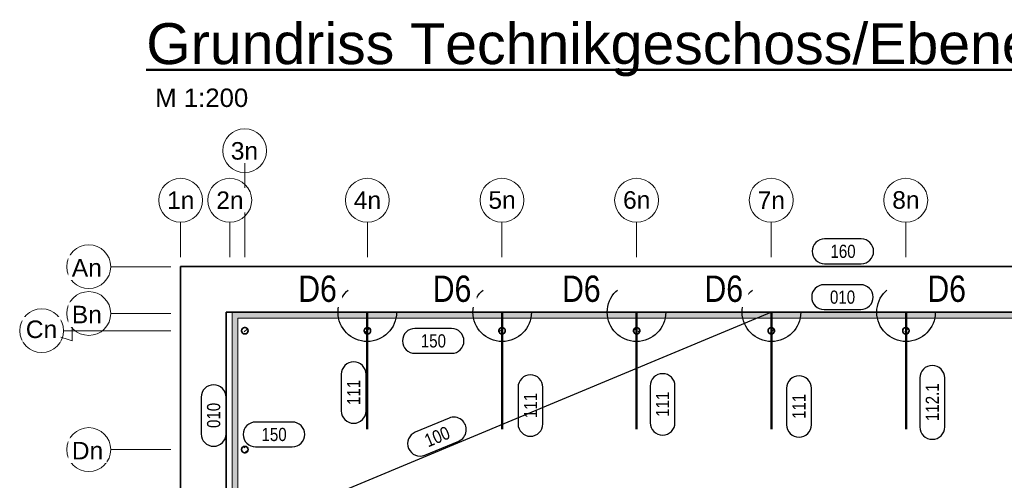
# Model space of a CAD drawing. Header units: millimetres. Extents: x 0 to 6.08, y 0 to 5.27.
# Tile 32 of 54: x 0.28 to 1.12, y 4.88 to 5.27. Entities that reach past the tile are written whole.
import ezdxf

# ---------------------------------------------------------------- set-up
doc = ezdxf.new("R2010")
doc.units = ezdxf.units.MM
doc.linetypes.add('DASHDOT', pattern=[1, 0.5, -0.25, 0, -0.25])
doc.linetypes.add('HIDDEN', pattern=[0.375, 0.25, -0.125])
doc.styles.add('Arial', font='arial.ttf')
doc.styles.add('Arial Narrow', font='ARIALN.TTF')
pattern_1 = [(45, (0, 0), (-0.004949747, 0.004949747), [0.0035, -0.0035]), (45, (-0.002475, 0.002475), (-0.004949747, 0.004949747), [])]

msp = doc.modelspace()

# ---------------------------------------------------------------- hatches: boundary and pattern name
at = {"lineweight": 18, "true_color": 0x808080}
msp.add_hatch(color=8, dxfattribs=at).paths.add_polyline_path([(1.492995, 4.739394), (1.497995, 4.739394), (1.497995, 5.021005), (0.459907, 5.021005), (0.459907, 4.828886), (0.464907, 4.828886), (0.464907, 5.016005), (1.492995, 5.016005)])
at = {"lineweight": 18}
h = msp.add_hatch(dxfattribs=at)
h.set_pattern_fill('bB', color=5, scale=0.01, angle=45, style=0, pattern_type=2)
h.set_pattern_definition(pattern_1)
h.paths.add_polyline_path([(0.468001, 5.005155), (0.468002, 5.005107), (0.468004, 5.005059), (0.468007, 5.005012), (0.468011, 5.004964), (0.468015, 5.004917), (0.468021, 5.004869), (0.468027, 5.004822), (0.468034, 5.004775), (0.468042, 5.004728), (0.46805, 5.004681), (0.46806, 5.004634), (0.46807, 5.004587), (0.468081, 5.004541), (0.468093, 5.004495), (0.468106, 5.004449), (0.468119, 5.004403), (0.468133, 5.004357), (0.468148, 5.004312), (0.468164, 5.004267), (0.468181, 5.004222), (0.468198, 5.004178), (0.468217, 5.004134), (0.468235, 5.00409), (0.468255, 5.004046), (0.468276, 5.004003), (0.468297, 5.00396), (0.468319, 5.003918), (0.468341, 5.003876), (0.468365, 5.003834), (0.468389, 5.003793), (0.468414, 5.003752), (0.468439, 5.003712), (0.468465, 5.003672), (0.468492, 5.003633), (0.46852, 5.003594), (0.468548, 5.003555), (0.468577, 5.003517), (0.468607, 5.00348), (0.468637, 5.003443), (0.468668, 5.003407), (0.468699, 5.003371), (0.468731, 5.003335), (0.468764, 5.003301), (0.468797, 5.003266), (0.468831, 5.003233), (0.468866, 5.0032), (0.468901, 5.003167), (0.468936, 5.003136), (0.468972, 5.003104), (0.469009, 5.003074), (0.469046, 5.003044), (0.469084, 5.003015), (0.469122, 5.002986), (0.469161, 5.002958), (0.4692, 5.002931), (0.46924, 5.002904), (0.46928, 5.002879), (0.469321, 5.002853), (0.469362, 5.002829), (0.469403, 5.002805), (0.469445, 5.002782), (0.469487, 5.00276), (0.46953, 5.002738), (0.469572, 5.002718), (0.469616, 5.002697), (0.469659, 5.002678), (0.469703, 5.00266), (0.469748, 5.002642), (0.469792, 5.002625), (0.469837, 5.002609), (0.469882, 5.002593), (0.469928, 5.002578), (0.469973, 5.002565), (0.470019, 5.002551), (0.470065, 5.002539), (0.470112, 5.002528), (0.470158, 5.002517), (0.470205, 5.002507), (0.470252, 5.002498), (0.470299, 5.00249), (0.470346, 5.002482), (0.470393, 5.002476), (0.470441, 5.00247), (0.470488, 5.002465), (0.470536, 5.002461), (0.470583, 5.002458), (0.470631, 5.002455), (0.470679, 5.002453), (0.470726, 5.002453), (0.470774, 5.002453), (0.470822, 5.002453), (0.47087, 5.002455), (0.470917, 5.002458), (0.470965, 5.002461), (0.471012, 5.002465), (0.47106, 5.00247), (0.471107, 5.002476), (0.471155, 5.002482), (0.471202, 5.00249), (0.471249, 5.002498), (0.471296, 5.002507), (0.471342, 5.002517), (0.471389, 5.002528), (0.471435, 5.002539), (0.471481, 5.002551), (0.471527, 5.002565), (0.471573, 5.002578), (0.471618, 5.002593), (0.471663, 5.002609), (0.471708, 5.002625), (0.471753, 5.002642), (0.471797, 5.00266), (0.471841, 5.002678), (0.471885, 5.002697), (0.471928, 5.002718), (0.471971, 5.002738), (0.472014, 5.00276), (0.472056, 5.002782), (0.472098, 5.002805), (0.472139, 5.002829), (0.47218, 5.002853), (0.472221, 5.002879), (0.472261, 5.002904), (0.4723, 5.002931), (0.47234, 5.002958), (0.472378, 5.002986), (0.472416, 5.003015), (0.472454, 5.003044), (0.472491, 5.003074), (0.472528, 5.003104), (0.472564, 5.003136), (0.4726, 5.003167), (0.472635, 5.0032), (0.472669, 5.003233), (0.472703, 5.003266), (0.472737, 5.003301), (0.472769, 5.003335), (0.472801, 5.003371), (0.472833, 5.003407), (0.472864, 5.003443), (0.472894, 5.00348), (0.472923, 5.003517), (0.472952, 5.003555), (0.472981, 5.003594), (0.473008, 5.003633), (0.473035, 5.003672), (0.473061, 5.003712), (0.473087, 5.003752), (0.473112, 5.003793), (0.473136, 5.003834), (0.473159, 5.003876), (0.473182, 5.003918), (0.473204, 5.00396), (0.473225, 5.004003), (0.473245, 5.004046), (0.473265, 5.00409), (0.473284, 5.004134), (0.473302, 5.004178), (0.47332, 5.004222), (0.473336, 5.004267), (0.473352, 5.004312), (0.473367, 5.004357), (0.473381, 5.004403), (0.473395, 5.004449), (0.473408, 5.004495), (0.473419, 5.004541), (0.473431, 5.004587), (0.473441, 5.004634), (0.47345, 5.004681), (0.473459, 5.004728), (0.473467, 5.004775), (0.473474, 5.004822), (0.47348, 5.004869), (0.473485, 5.004917), (0.47349, 5.004964), (0.473494, 5.005012), (0.473497, 5.005059), (0.473499, 5.005107), (0.4735, 5.005155), (0.4735, 5.005203), (0.4735, 5.00523), (0.4735, 5.005258), (0.473499, 5.005286), (0.473498, 5.005314), (0.473497, 5.005342), (0.473495, 5.00537), (0.473493, 5.005397), (0.473491, 5.005425), (0.473489, 5.005453), (0.473486, 5.005481), (0.473444, 5.005756), (0.473374, 5.006026), (0.473277, 5.006287), (0.473155, 5.006537), (0.473007, 5.006774), (0.472837, 5.006994), (0.472645, 5.007196), (0.472434, 5.007377), (0.472205, 5.007536), (0.471961, 5.007672), (0.471705, 5.007781), (0.47144, 5.007865), (0.471167, 5.007921), (0.47089, 5.007949), (0.470611, 5.007949), (0.470334, 5.007921), (0.470061, 5.007865), (0.469795, 5.007781), (0.469539, 5.007672), (0.469296, 5.007536), (0.469067, 5.007377), (0.468856, 5.007196), (0.468664, 5.006994), (0.468493, 5.006774), (0.468346, 5.006537), (0.468223, 5.006287), (0.468126, 5.006026), (0.468057, 5.005756), (0.468014, 5.005481), (0.468, 5.005203)])
h = msp.add_hatch(dxfattribs=at)
h.set_pattern_fill('bB', color=5, scale=0.01, angle=45, style=0, pattern_type=2)
h.set_pattern_definition(pattern_1)
h.paths.add_polyline_path([(0.575084, 5.002484), (0.575361, 5.002456), (0.575361, 5.007949), (0.575084, 5.007921), (0.574811, 5.007865), (0.574545, 5.007781), (0.574289, 5.007672), (0.574046, 5.007536), (0.573817, 5.007377), (0.573606, 5.007196), (0.573414, 5.006994), (0.573243, 5.006774), (0.573096, 5.006537), (0.572973, 5.006287), (0.572876, 5.006026), (0.572807, 5.005756), (0.572764, 5.005481), (0.57275, 5.005203), (0.57275, 5.005175), (0.572751, 5.005147), (0.572752, 5.005119), (0.572753, 5.005091), (0.572754, 5.005063), (0.572755, 5.005035), (0.572757, 5.005008), (0.572759, 5.00498), (0.572762, 5.004952), (0.572764, 5.004924), (0.572807, 5.004649), (0.572876, 5.004379), (0.572973, 5.004118), (0.573096, 5.003868), (0.573243, 5.003632), (0.573414, 5.003411), (0.573606, 5.003209), (0.573817, 5.003028), (0.574046, 5.002869), (0.574289, 5.002734), (0.574545, 5.002624), (0.574811, 5.00254)])
h = msp.add_hatch(dxfattribs=at)
h.set_pattern_fill('bB', color=5, scale=0.01, angle=45, style=0, pattern_type=2)
h.set_pattern_definition(pattern_1)
h.paths.add_polyline_path([(0.578236, 5.004924), (0.57825, 5.005203), (0.57825, 5.00523), (0.57825, 5.005258), (0.578249, 5.005286), (0.578248, 5.005314), (0.578247, 5.005342), (0.578245, 5.00537), (0.578243, 5.005397), (0.578241, 5.005425), (0.578239, 5.005453), (0.578236, 5.005481), (0.578194, 5.005756), (0.578124, 5.006026), (0.578027, 5.006287), (0.577905, 5.006537), (0.577757, 5.006774), (0.577587, 5.006994), (0.577395, 5.007196), (0.577184, 5.007377), (0.576955, 5.007536), (0.576711, 5.007672), (0.576455, 5.007781), (0.57619, 5.007865), (0.575917, 5.007921), (0.57564, 5.007949), (0.575361, 5.007949), (0.575361, 5.002456), (0.57564, 5.002456), (0.575917, 5.002484), (0.57619, 5.00254), (0.576455, 5.002624), (0.576711, 5.002734), (0.576955, 5.002869), (0.577184, 5.003028), (0.577395, 5.003209), (0.577587, 5.003411), (0.577757, 5.003632), (0.577905, 5.003868), (0.578027, 5.004118), (0.578124, 5.004379), (0.578194, 5.004649)])
h = msp.add_hatch(dxfattribs=at)
h.set_pattern_fill('bB', color=5, scale=0.01, angle=45, style=0, pattern_type=2)
h.set_pattern_definition(pattern_1)
h.paths.add_polyline_path([(0.690361, 5.002456), (0.69064, 5.002456), (0.69064, 5.007949), (0.690361, 5.007949), (0.690084, 5.007921), (0.689811, 5.007865), (0.689545, 5.007781), (0.689289, 5.007672), (0.689046, 5.007536), (0.688817, 5.007377), (0.688606, 5.007196), (0.688414, 5.006994), (0.688243, 5.006774), (0.688096, 5.006537), (0.687973, 5.006287), (0.687876, 5.006026), (0.687807, 5.005756), (0.687764, 5.005481), (0.68775, 5.005203), (0.68775, 5.005175), (0.687751, 5.005147), (0.687752, 5.005119), (0.687753, 5.005091), (0.687754, 5.005063), (0.687755, 5.005035), (0.687757, 5.005008), (0.687759, 5.00498), (0.687762, 5.004952), (0.687764, 5.004924), (0.687807, 5.004649), (0.687876, 5.004379), (0.687973, 5.004118), (0.688096, 5.003868), (0.688243, 5.003632), (0.688414, 5.003411), (0.688606, 5.003209), (0.688817, 5.003028), (0.689046, 5.002869), (0.689289, 5.002734), (0.689545, 5.002624), (0.689811, 5.00254), (0.690084, 5.002484)])
h = msp.add_hatch(dxfattribs=at)
h.set_pattern_fill('bB', color=5, scale=0.01, angle=45, style=0, pattern_type=2)
h.set_pattern_definition(pattern_1)
h.paths.add_polyline_path([(0.693236, 5.004924), (0.69325, 5.005203), (0.69325, 5.00523), (0.69325, 5.005258), (0.693249, 5.005286), (0.693248, 5.005314), (0.693247, 5.005342), (0.693245, 5.00537), (0.693243, 5.005397), (0.693241, 5.005425), (0.693239, 5.005453), (0.693236, 5.005481), (0.693194, 5.005756), (0.693124, 5.006026), (0.693027, 5.006287), (0.692905, 5.006537), (0.692757, 5.006774), (0.692587, 5.006994), (0.692395, 5.007196), (0.692184, 5.007377), (0.691955, 5.007536), (0.691711, 5.007672), (0.691455, 5.007781), (0.69119, 5.007865), (0.690917, 5.007921), (0.69064, 5.007949), (0.69064, 5.002456), (0.690917, 5.002484), (0.69119, 5.00254), (0.691455, 5.002624), (0.691711, 5.002734), (0.691955, 5.002869), (0.692184, 5.003028), (0.692395, 5.003209), (0.692587, 5.003411), (0.692757, 5.003632), (0.692905, 5.003868), (0.693027, 5.004118), (0.693124, 5.004379), (0.693194, 5.004649)])
h = msp.add_hatch(dxfattribs=at)
h.set_pattern_fill('bB', color=5, scale=0.01, angle=45, style=0, pattern_type=2)
h.set_pattern_definition(pattern_1)
h.paths.add_polyline_path([(0.805084, 5.002484), (0.805361, 5.002456), (0.805361, 5.007949), (0.805084, 5.007921), (0.804811, 5.007865), (0.804545, 5.007781), (0.804289, 5.007672), (0.804046, 5.007536), (0.803817, 5.007377), (0.803606, 5.007196), (0.803414, 5.006994), (0.803243, 5.006774), (0.803096, 5.006537), (0.802973, 5.006287), (0.802876, 5.006026), (0.802807, 5.005756), (0.802764, 5.005481), (0.80275, 5.005203), (0.80275, 5.005175), (0.802751, 5.005147), (0.802752, 5.005119), (0.802753, 5.005091), (0.802754, 5.005063), (0.802755, 5.005035), (0.802757, 5.005008), (0.802759, 5.00498), (0.802762, 5.004952), (0.802764, 5.004924), (0.802807, 5.004649), (0.802876, 5.004379), (0.802973, 5.004118), (0.803096, 5.003868), (0.803243, 5.003632), (0.803414, 5.003411), (0.803606, 5.003209), (0.803817, 5.003028), (0.804046, 5.002869), (0.804289, 5.002734), (0.804545, 5.002624), (0.804811, 5.00254)])
h = msp.add_hatch(dxfattribs=at)
h.set_pattern_fill('bB', color=5, scale=0.01, angle=45, style=0, pattern_type=2)
h.set_pattern_definition(pattern_1)
h.paths.add_polyline_path([(0.808236, 5.004924), (0.80825, 5.005203), (0.80825, 5.00523), (0.80825, 5.005258), (0.808249, 5.005286), (0.808248, 5.005314), (0.808247, 5.005342), (0.808245, 5.00537), (0.808243, 5.005397), (0.808241, 5.005425), (0.808239, 5.005453), (0.808236, 5.005481), (0.808194, 5.005756), (0.808124, 5.006026), (0.808027, 5.006287), (0.807905, 5.006537), (0.807757, 5.006774), (0.807587, 5.006994), (0.807395, 5.007196), (0.807184, 5.007377), (0.806955, 5.007536), (0.806711, 5.007672), (0.806455, 5.007781), (0.80619, 5.007865), (0.805917, 5.007921), (0.80564, 5.007949), (0.805361, 5.007949), (0.805361, 5.002456), (0.80564, 5.002456), (0.805917, 5.002484), (0.80619, 5.00254), (0.806455, 5.002624), (0.806711, 5.002734), (0.806955, 5.002869), (0.807184, 5.003028), (0.807395, 5.003209), (0.807587, 5.003411), (0.807757, 5.003632), (0.807905, 5.003868), (0.808027, 5.004118), (0.808124, 5.004379), (0.808194, 5.004649)])
h = msp.add_hatch(dxfattribs=at)
h.set_pattern_fill('bB', color=5, scale=0.01, angle=45, style=0, pattern_type=2)
h.set_pattern_definition(pattern_1)
h.paths.add_polyline_path([(0.920361, 5.002456), (0.92064, 5.002456), (0.92064, 5.007949), (0.920361, 5.007949), (0.920084, 5.007921), (0.919811, 5.007865), (0.919545, 5.007781), (0.919289, 5.007672), (0.919046, 5.007536), (0.918817, 5.007377), (0.918606, 5.007196), (0.918414, 5.006994), (0.918243, 5.006774), (0.918096, 5.006537), (0.917973, 5.006287), (0.917876, 5.006026), (0.917807, 5.005756), (0.917764, 5.005481), (0.91775, 5.005203), (0.91775, 5.005175), (0.917751, 5.005147), (0.917752, 5.005119), (0.917753, 5.005091), (0.917754, 5.005063), (0.917755, 5.005035), (0.917757, 5.005008), (0.917759, 5.00498), (0.917762, 5.004952), (0.917764, 5.004924), (0.917807, 5.004649), (0.917876, 5.004379), (0.917973, 5.004118), (0.918096, 5.003868), (0.918243, 5.003632), (0.918414, 5.003411), (0.918606, 5.003209), (0.918817, 5.003028), (0.919046, 5.002869), (0.919289, 5.002734), (0.919545, 5.002624), (0.919811, 5.00254), (0.920084, 5.002484)])
h = msp.add_hatch(dxfattribs=at)
h.set_pattern_fill('bB', color=5, scale=0.01, angle=45, style=0, pattern_type=2)
h.set_pattern_definition(pattern_1)
h.paths.add_polyline_path([(0.923236, 5.004924), (0.92325, 5.005203), (0.92325, 5.00523), (0.92325, 5.005258), (0.923249, 5.005286), (0.923248, 5.005314), (0.923247, 5.005342), (0.923245, 5.00537), (0.923243, 5.005397), (0.923241, 5.005425), (0.923239, 5.005453), (0.923236, 5.005481), (0.923194, 5.005756), (0.923124, 5.006026), (0.923027, 5.006287), (0.922905, 5.006537), (0.922757, 5.006774), (0.922587, 5.006994), (0.922395, 5.007196), (0.922184, 5.007377), (0.921955, 5.007536), (0.921711, 5.007672), (0.921455, 5.007781), (0.92119, 5.007865), (0.920917, 5.007921), (0.92064, 5.007949), (0.92064, 5.002456), (0.920917, 5.002484), (0.92119, 5.00254), (0.921455, 5.002624), (0.921711, 5.002734), (0.921955, 5.002869), (0.922184, 5.003028), (0.922395, 5.003209), (0.922587, 5.003411), (0.922757, 5.003632), (0.922905, 5.003868), (0.923027, 5.004118), (0.923124, 5.004379), (0.923194, 5.004649)])
h = msp.add_hatch(dxfattribs=at)
h.set_pattern_fill('bB', color=5, scale=0.01, angle=45, style=0, pattern_type=2)
h.set_pattern_definition(pattern_1)
h.paths.add_polyline_path([(1.035361, 5.002456), (1.03564, 5.002456), (1.03564, 5.007949), (1.035361, 5.007949), (1.035084, 5.007921), (1.034811, 5.007865), (1.034545, 5.007781), (1.034289, 5.007672), (1.034046, 5.007536), (1.033817, 5.007377), (1.033606, 5.007196), (1.033414, 5.006994), (1.033243, 5.006774), (1.033096, 5.006537), (1.032973, 5.006287), (1.032876, 5.006026), (1.032807, 5.005756), (1.032764, 5.005481), (1.03275, 5.005203), (1.03275, 5.005175), (1.032751, 5.005147), (1.032752, 5.005119), (1.032753, 5.005091), (1.032754, 5.005063), (1.032755, 5.005035), (1.032757, 5.005008), (1.032759, 5.00498), (1.032762, 5.004952), (1.032764, 5.004924), (1.032807, 5.004649), (1.032876, 5.004379), (1.032973, 5.004118), (1.033096, 5.003868), (1.033243, 5.003632), (1.033414, 5.003411), (1.033606, 5.003209), (1.033817, 5.003028), (1.034046, 5.002869), (1.034289, 5.002734), (1.034545, 5.002624), (1.034811, 5.00254), (1.035084, 5.002484)])
h = msp.add_hatch(dxfattribs=at)
h.set_pattern_fill('bB', color=5, scale=0.01, angle=45, style=0, pattern_type=2)
h.set_pattern_definition(pattern_1)
h.paths.add_polyline_path([(1.038236, 5.004924), (1.03825, 5.005203), (1.03825, 5.00523), (1.03825, 5.005258), (1.038249, 5.005286), (1.038248, 5.005314), (1.038247, 5.005342), (1.038245, 5.00537), (1.038243, 5.005397), (1.038241, 5.005425), (1.038239, 5.005453), (1.038236, 5.005481), (1.038194, 5.005756), (1.038124, 5.006026), (1.038027, 5.006287), (1.037905, 5.006537), (1.037757, 5.006774), (1.037587, 5.006994), (1.037395, 5.007196), (1.037184, 5.007377), (1.036955, 5.007536), (1.036711, 5.007672), (1.036455, 5.007781), (1.03619, 5.007865), (1.035917, 5.007921), (1.03564, 5.007949), (1.03564, 5.002456), (1.035917, 5.002484), (1.03619, 5.00254), (1.036455, 5.002624), (1.036711, 5.002734), (1.036955, 5.002869), (1.037184, 5.003028), (1.037395, 5.003209), (1.037587, 5.003411), (1.037757, 5.003632), (1.037905, 5.003868), (1.038027, 5.004118), (1.038124, 5.004379), (1.038194, 5.004649)])
h = msp.add_hatch(dxfattribs=at)
h.set_pattern_fill('bB', color=5, scale=0.01, angle=45, style=0, pattern_type=2)
h.set_pattern_definition(pattern_1)
h.paths.add_polyline_path([(0.473486, 4.903332), (0.4735, 4.90361), (0.4735, 4.903638), (0.4735, 4.903666), (0.473499, 4.903693), (0.473498, 4.903721), (0.473497, 4.903749), (0.473495, 4.903777), (0.473493, 4.903805), (0.473491, 4.903833), (0.473489, 4.90386), (0.473486, 4.903888), (0.473444, 4.904163), (0.473374, 4.904433), (0.473277, 4.904694), (0.473155, 4.904944), (0.473007, 4.905181), (0.472837, 4.905401), (0.472645, 4.905603), (0.472434, 4.905784), (0.472205, 4.905944), (0.471961, 4.906079), (0.471705, 4.906189), (0.47144, 4.906272), (0.471167, 4.906328), (0.47089, 4.906356), (0.470611, 4.906356), (0.470334, 4.906328), (0.470061, 4.906272), (0.469795, 4.906189), (0.469539, 4.906079), (0.469296, 4.905944), (0.469067, 4.905784), (0.469045, 4.905767), (0.469023, 4.90575), (0.469002, 4.905732), (0.46898, 4.905714), (0.468959, 4.905696), (0.468938, 4.905678), (0.468917, 4.90566), (0.468896, 4.905641), (0.468876, 4.905622), (0.468856, 4.905603), (0.468664, 4.905401), (0.468493, 4.905181), (0.468346, 4.904944), (0.468223, 4.904694), (0.468126, 4.904433), (0.468057, 4.904163), (0.468014, 4.903888), (0.468, 4.90361), (0.468, 4.903582), (0.468001, 4.903554), (0.468002, 4.903526), (0.468003, 4.903498), (0.468004, 4.903471), (0.468005, 4.903443), (0.468007, 4.903415), (0.468009, 4.903387), (0.468012, 4.903359), (0.468014, 4.903332), (0.468057, 4.903056), (0.468126, 4.902787), (0.468223, 4.902525), (0.468346, 4.902275), (0.468493, 4.902039), (0.468664, 4.901819), (0.468856, 4.901617), (0.469067, 4.901435), (0.469296, 4.901276), (0.469539, 4.901141), (0.469795, 4.901031), (0.470061, 4.900948), (0.470334, 4.900892), (0.470611, 4.900863), (0.47089, 4.900863), (0.471167, 4.900892), (0.47144, 4.900948), (0.471705, 4.901031), (0.471961, 4.901141), (0.472205, 4.901276), (0.472434, 4.901435), (0.472645, 4.901617), (0.472837, 4.901819), (0.473007, 4.902039), (0.473155, 4.902275), (0.473277, 4.902525), (0.473374, 4.902787), (0.473444, 4.903056)])

# ---------------------------------------------------------------- linework, layer by layer
at = {"color": 4, "linetype": 'Continuous', "lineweight": 50}
msp.add_line((0.386555, 5.228153), (1.463124, 5.228153), dxfattribs=at)
msp.add_line((0.386555, 5.228153), (1.463124, 5.228153), dxfattribs=at)
at = {"color": 9, "linetype": 'DASHDOT', "lineweight": 0, "ltscale": 0.05}
for p, q in [((0.470667, 5.159136), (0.470667, 5.124039)), ((0.470667, 5.124039), (0.470667, 5.141539)), ((0.415917, 5.108058), (0.415917, 5.125558)), ((0.457917, 5.108058), (0.457917, 5.125558)), ((0.575417, 5.108054), (0.575417, 5.125554)), ((0.690417, 5.108051), (0.690417, 5.125551)), ((0.805417, 5.108048), (0.805417, 5.125548)), ((0.920417, 5.108045), (0.920417, 5.125545)), ((1.035417, 5.108042), (1.035417, 5.125542)), ((0.415917, 5.116808), (0.415917, 5.108058)), ((0.457917, 5.116808), (0.457917, 5.108058)), ((0.575417, 5.116804), (0.575417, 5.108054)), ((0.690417, 5.116801), (0.690417, 5.108051)), ((0.805417, 5.116798), (0.805417, 5.108048)), ((0.920417, 5.116795), (0.920417, 5.108045)), ((1.035417, 5.116792), (1.035417, 5.108042)), ((0.337455, 5.051193), (0.337455, 5.068693)), ((0.337455, 5.059943), (0.337455, 5.051193)), ((0.337456, 5.011189), (0.337456, 5.028689)), ((0.323279, 4.996471), (0.323279, 5.013971)), ((0.337456, 5.019939), (0.337456, 5.011189)), ((0.297183, 5.005221), (0.323279, 4.996471)), ((0.337456, 4.894846), (0.337456, 4.912346)), ((0.337456, 4.903596), (0.337456, 4.894846))]:
    msp.add_line(p, q, dxfattribs=at)
at = {"color": 5, "linetype": 'DASHDOT', "lineweight": 18, "ltscale": 0.05}
for p, q in [((0.470667, 5.140386), (0.470667, 5.068127)), ((0.415917, 5.098058), (0.415917, 5.068127)), ((0.457917, 5.098058), (0.457917, 5.068127)), ((0.575417, 5.098054), (0.575417, 5.068127)), ((0.690417, 5.098051), (0.690417, 5.068127)), ((0.805417, 5.098048), (0.805417, 5.068127)), ((0.920417, 5.098045), (0.920417, 5.068127)), ((1.035417, 5.098042), (1.035417, 5.068127)), ((0.356205, 5.059943), (0.407533, 5.059943)), ((0.356206, 5.019939), (0.407533, 5.019939)), ((0.315933, 5.005221), (0.407533, 5.005221)), ((0.356206, 4.903596), (0.407533, 4.903596))]:
    msp.add_line(p, q, dxfattribs=at)
at = {"color": 3, "linetype": 'Continuous', "lineweight": 25}
for p, q in [((0.997303, 5.083746), (0.966041, 5.083746)), ((0.966041, 5.062496), (0.997303, 5.062496)), ((0.996898, 5.044576), (0.965635, 5.044576)), ((0.965635, 5.023326), (0.996898, 5.023326)), ((0.92064, 5.021005), (0.459907, 4.828886)), ((0.647351, 5.007161), (0.616088, 5.007161)), ((0.616088, 4.985911), (0.647351, 4.985911)), ((0.553119, 4.967969), (0.553119, 4.936706)), ((0.574369, 4.936706), (0.574369, 4.967969)), ((1.04742, 4.96483), (1.04742, 4.922993)), ((1.06867, 4.922993), (1.06867, 4.96483)), ((0.704149, 4.956849), (0.704149, 4.925587)), ((0.725399, 4.925587), (0.725399, 4.956849)), ((0.817001, 4.957869), (0.817001, 4.926607)), ((0.838251, 4.926607), (0.838251, 4.957869)), ((0.933566, 4.956062), (0.933566, 4.9248)), ((0.954816, 4.9248), (0.954816, 4.956062)), ((0.433455, 4.948331), (0.433455, 4.917068)), ((0.454705, 4.917068), (0.454705, 4.948331)), ((0.645265, 4.930506), (0.616411, 4.918474)), ((0.511267, 4.92716), (0.480004, 4.92716)), ((0.480004, 4.90591), (0.511267, 4.90591)), ((0.624589, 4.898861), (0.653443, 4.910893))]:
    msp.add_line(p, q, dxfattribs=at)
at = {"color": 5, "linetype": 'Continuous', "lineweight": 18}
for p, q in [((0.415917, 5.060253), (1.650412, 5.060253)), ((0.415917, 5.060253), (0.415917, 4.586128)), ((0.459907, 4.655644), (0.459907, 5.021005)), ((0.459907, 5.021005), (1.497995, 5.021005)), ((0.464907, 5.016005), (1.492995, 5.016005)), ((0.464907, 4.828886), (0.464907, 5.016005))]:
    msp.add_line(p, q, dxfattribs=at)
at = {"color": 2, "linetype": 'Continuous', "lineweight": 35}
for p, q in [((0.415917, 4.586128), (0.415917, 5.060253)), ((0.415917, 5.060253), (1.650412, 5.060253)), ((0.454907, 4.586128), (0.454907, 5.021005)), ((0.454907, 5.021005), (1.501046, 5.021005)), ((0.468014, 5.005481), (0.468, 5.005203)), ((0.468014, 5.005481), (0.468, 5.005203)), ((0.468057, 5.005756), (0.468014, 5.005481)), ((0.468057, 5.005756), (0.468014, 5.005481)), ((0.468014, 5.004924), (0.468057, 5.004649)), ((0.468014, 5.004924), (0.468057, 5.004649)), ((0.468126, 5.006026), (0.468057, 5.005756)), ((0.468126, 5.006026), (0.468057, 5.005756)), ((0.468223, 5.006287), (0.468126, 5.006026)), ((0.468223, 5.006287), (0.468126, 5.006026)), ((0.468346, 5.006537), (0.468223, 5.006287)), ((0.468346, 5.006537), (0.468223, 5.006287)), ((0.468493, 5.006774), (0.468346, 5.006537)), ((0.468493, 5.006774), (0.468346, 5.006537)), ((0.468664, 5.006994), (0.468493, 5.006774)), ((0.468664, 5.006994), (0.468493, 5.006774)), ((0.468856, 5.007196), (0.468664, 5.006994)), ((0.468856, 5.007196), (0.468664, 5.006994)), ((0.469067, 5.007377), (0.468856, 5.007196)), ((0.469067, 5.007377), (0.468856, 5.007196)), ((0.469296, 5.007536), (0.469067, 5.007377)), ((0.469296, 5.007536), (0.469067, 5.007377)), ((0.469539, 5.007672), (0.469296, 5.007536)), ((0.469539, 5.007672), (0.469296, 5.007536)), ((0.469795, 5.007781), (0.469539, 5.007672)), ((0.469795, 5.007781), (0.469539, 5.007672)), ((0.470061, 5.007865), (0.469795, 5.007781)), ((0.470061, 5.007865), (0.469795, 5.007781)), ((0.470334, 5.007921), (0.470061, 5.007865)), ((0.470334, 5.007921), (0.470061, 5.007865)), ((0.470611, 5.007949), (0.470334, 5.007921)), ((0.470611, 5.007949), (0.470334, 5.007921)), ((0.47089, 5.007949), (0.470611, 5.007949)), ((0.47089, 5.007949), (0.470611, 5.007949)), ((0.471167, 5.007921), (0.47089, 5.007949)), ((0.471167, 5.007921), (0.47089, 5.007949)), ((0.47144, 5.007865), (0.471167, 5.007921)), ((0.47144, 5.007865), (0.471167, 5.007921)), ((0.471705, 5.007781), (0.47144, 5.007865)), ((0.471705, 5.007781), (0.47144, 5.007865)), ((0.471961, 5.007672), (0.471705, 5.007781)), ((0.471961, 5.007672), (0.471705, 5.007781)), ((0.472205, 5.007536), (0.471961, 5.007672)), ((0.472205, 5.007536), (0.471961, 5.007672)), ((0.472434, 5.007377), (0.472205, 5.007536)), ((0.472434, 5.007377), (0.472205, 5.007536)), ((0.472645, 5.007196), (0.472434, 5.007377)), ((0.472645, 5.007196), (0.472434, 5.007377)), ((0.472837, 5.006994), (0.472645, 5.007196)), ((0.472837, 5.006994), (0.472645, 5.007196)), ((0.473007, 5.006774), (0.472837, 5.006994)), ((0.473007, 5.006774), (0.472837, 5.006994)), ((0.473155, 5.006537), (0.473007, 5.006774)), ((0.473155, 5.006537), (0.473007, 5.006774)), ((0.473277, 5.006287), (0.473155, 5.006537)), ((0.473277, 5.006287), (0.473155, 5.006537)), ((0.473374, 5.006026), (0.473277, 5.006287)), ((0.473374, 5.006026), (0.473277, 5.006287)), ((0.473444, 5.005756), (0.473374, 5.006026)), ((0.473444, 5.005756), (0.473374, 5.006026)), ((0.473486, 5.005481), (0.473444, 5.005756)), ((0.473486, 5.005481), (0.473444, 5.005756)), ((0.473444, 5.004649), (0.473486, 5.004924)), ((0.473444, 5.004649), (0.473486, 5.004924)), ((0.473486, 5.004924), (0.4735, 5.005203)), ((0.473486, 5.004924), (0.4735, 5.005203)), ((0.572764, 5.005481), (0.57275, 5.005203)), ((0.572807, 5.005756), (0.572764, 5.005481)), ((0.572764, 5.004924), (0.572807, 5.004649)), ((0.572876, 5.006026), (0.572807, 5.005756)), ((0.572973, 5.006287), (0.572876, 5.006026)), ((0.573096, 5.006537), (0.572973, 5.006287)), ((0.573243, 5.006774), (0.573096, 5.006537)), ((0.573414, 5.006994), (0.573243, 5.006774)), ((0.573606, 5.007196), (0.573414, 5.006994)), ((0.573817, 5.007377), (0.573606, 5.007196)), ((0.574046, 5.007536), (0.573817, 5.007377)), ((0.574289, 5.007672), (0.574046, 5.007536)), ((0.574545, 5.007781), (0.574289, 5.007672)), ((0.574811, 5.007865), (0.574545, 5.007781)), ((0.575084, 5.007921), (0.574811, 5.007865)), ((0.575361, 5.007949), (0.575084, 5.007921)), ((0.57564, 5.007949), (0.575361, 5.007949)), ((0.575917, 5.007921), (0.57564, 5.007949)), ((0.57619, 5.007865), (0.575917, 5.007921)), ((0.576455, 5.007781), (0.57619, 5.007865)), ((0.576711, 5.007672), (0.576455, 5.007781)), ((0.576955, 5.007536), (0.576711, 5.007672)), ((0.577184, 5.007377), (0.576955, 5.007536)), ((0.577395, 5.007196), (0.577184, 5.007377)), ((0.577587, 5.006994), (0.577395, 5.007196)), ((0.577757, 5.006774), (0.577587, 5.006994)), ((0.577905, 5.006537), (0.577757, 5.006774)), ((0.578027, 5.006287), (0.577905, 5.006537)), ((0.578124, 5.006026), (0.578027, 5.006287)), ((0.578194, 5.005756), (0.578124, 5.006026)), ((0.578236, 5.005481), (0.578194, 5.005756)), ((0.578194, 5.004649), (0.578236, 5.004924)), ((0.578236, 5.004924), (0.57825, 5.005203)), ((0.687764, 5.005481), (0.68775, 5.005203)), ((0.687807, 5.005756), (0.687764, 5.005481)), ((0.687764, 5.004924), (0.687807, 5.004649)), ((0.687876, 5.006026), (0.687807, 5.005756)), ((0.687973, 5.006287), (0.687876, 5.006026)), ((0.688096, 5.006537), (0.687973, 5.006287)), ((0.688243, 5.006774), (0.688096, 5.006537)), ((0.688414, 5.006994), (0.688243, 5.006774)), ((0.688606, 5.007196), (0.688414, 5.006994)), ((0.688817, 5.007377), (0.688606, 5.007196)), ((0.689046, 5.007536), (0.688817, 5.007377)), ((0.689289, 5.007672), (0.689046, 5.007536)), ((0.689545, 5.007781), (0.689289, 5.007672)), ((0.689811, 5.007865), (0.689545, 5.007781)), ((0.690084, 5.007921), (0.689811, 5.007865)), ((0.690361, 5.007949), (0.690084, 5.007921)), ((0.69064, 5.007949), (0.690361, 5.007949)), ((0.690917, 5.007921), (0.69064, 5.007949)), ((0.69119, 5.007865), (0.690917, 5.007921)), ((0.691455, 5.007781), (0.69119, 5.007865)), ((0.691711, 5.007672), (0.691455, 5.007781)), ((0.691955, 5.007536), (0.691711, 5.007672)), ((0.692184, 5.007377), (0.691955, 5.007536)), ((0.692395, 5.007196), (0.692184, 5.007377)), ((0.692587, 5.006994), (0.692395, 5.007196)), ((0.692757, 5.006774), (0.692587, 5.006994)), ((0.692905, 5.006537), (0.692757, 5.006774)), ((0.693027, 5.006287), (0.692905, 5.006537)), ((0.693124, 5.006026), (0.693027, 5.006287)), ((0.693194, 5.005756), (0.693124, 5.006026)), ((0.693236, 5.005481), (0.693194, 5.005756)), ((0.693194, 5.004649), (0.693236, 5.004924)), ((0.693236, 5.004924), (0.69325, 5.005203)), ((0.802764, 5.005481), (0.80275, 5.005203)), ((0.802807, 5.005756), (0.802764, 5.005481)), ((0.802764, 5.004924), (0.802807, 5.004649)), ((0.802876, 5.006026), (0.802807, 5.005756)), ((0.802973, 5.006287), (0.802876, 5.006026)), ((0.803096, 5.006537), (0.802973, 5.006287)), ((0.803243, 5.006774), (0.803096, 5.006537)), ((0.803414, 5.006994), (0.803243, 5.006774)), ((0.803606, 5.007196), (0.803414, 5.006994)), ((0.803817, 5.007377), (0.803606, 5.007196)), ((0.804046, 5.007536), (0.803817, 5.007377)), ((0.804289, 5.007672), (0.804046, 5.007536)), ((0.804545, 5.007781), (0.804289, 5.007672)), ((0.804811, 5.007865), (0.804545, 5.007781)), ((0.805084, 5.007921), (0.804811, 5.007865)), ((0.805361, 5.007949), (0.805084, 5.007921)), ((0.80564, 5.007949), (0.805361, 5.007949)), ((0.805917, 5.007921), (0.80564, 5.007949)), ((0.80619, 5.007865), (0.805917, 5.007921)), ((0.806455, 5.007781), (0.80619, 5.007865)), ((0.806711, 5.007672), (0.806455, 5.007781)), ((0.806955, 5.007536), (0.806711, 5.007672)), ((0.807184, 5.007377), (0.806955, 5.007536)), ((0.807395, 5.007196), (0.807184, 5.007377)), ((0.807587, 5.006994), (0.807395, 5.007196)), ((0.807757, 5.006774), (0.807587, 5.006994)), ((0.807905, 5.006537), (0.807757, 5.006774)), ((0.808027, 5.006287), (0.807905, 5.006537)), ((0.808124, 5.006026), (0.808027, 5.006287)), ((0.808194, 5.005756), (0.808124, 5.006026)), ((0.808236, 5.005481), (0.808194, 5.005756)), ((0.808194, 5.004649), (0.808236, 5.004924)), ((0.808236, 5.004924), (0.80825, 5.005203)), ((0.917764, 5.005481), (0.91775, 5.005203)), ((0.917807, 5.005756), (0.917764, 5.005481)), ((0.917764, 5.004924), (0.917807, 5.004649)), ((0.917876, 5.006026), (0.917807, 5.005756)), ((0.917973, 5.006287), (0.917876, 5.006026)), ((0.918096, 5.006537), (0.917973, 5.006287)), ((0.918243, 5.006774), (0.918096, 5.006537)), ((0.918414, 5.006994), (0.918243, 5.006774)), ((0.918606, 5.007196), (0.918414, 5.006994)), ((0.918817, 5.007377), (0.918606, 5.007196)), ((0.919046, 5.007536), (0.918817, 5.007377)), ((0.919289, 5.007672), (0.919046, 5.007536)), ((0.919545, 5.007781), (0.919289, 5.007672)), ((0.919811, 5.007865), (0.919545, 5.007781)), ((0.920084, 5.007921), (0.919811, 5.007865)), ((0.920361, 5.007949), (0.920084, 5.007921)), ((0.92064, 5.007949), (0.920361, 5.007949)), ((0.920917, 5.007921), (0.92064, 5.007949)), ((0.92119, 5.007865), (0.920917, 5.007921)), ((0.921455, 5.007781), (0.92119, 5.007865)), ((0.921711, 5.007672), (0.921455, 5.007781)), ((0.921955, 5.007536), (0.921711, 5.007672)), ((0.922184, 5.007377), (0.921955, 5.007536)), ((0.922395, 5.007196), (0.922184, 5.007377)), ((0.922587, 5.006994), (0.922395, 5.007196)), ((0.922757, 5.006774), (0.922587, 5.006994)), ((0.922905, 5.006537), (0.922757, 5.006774)), ((0.923027, 5.006287), (0.922905, 5.006537)), ((0.923124, 5.006026), (0.923027, 5.006287)), ((0.923194, 5.005756), (0.923124, 5.006026)), ((0.923236, 5.005481), (0.923194, 5.005756)), ((0.923194, 5.004649), (0.923236, 5.004924)), ((0.923236, 5.004924), (0.92325, 5.005203)), ((1.032764, 5.005481), (1.03275, 5.005203)), ((1.032807, 5.005756), (1.032764, 5.005481)), ((1.032764, 5.004924), (1.032807, 5.004649)), ((1.032876, 5.006026), (1.032807, 5.005756)), ((1.032973, 5.006287), (1.032876, 5.006026)), ((1.033096, 5.006537), (1.032973, 5.006287)), ((1.033243, 5.006774), (1.033096, 5.006537)), ((1.033414, 5.006994), (1.033243, 5.006774)), ((1.033606, 5.007196), (1.033414, 5.006994)), ((1.033817, 5.007377), (1.033606, 5.007196)), ((1.034046, 5.007536), (1.033817, 5.007377)), ((1.034289, 5.007672), (1.034046, 5.007536)), ((1.034545, 5.007781), (1.034289, 5.007672)), ((1.034811, 5.007865), (1.034545, 5.007781)), ((1.035084, 5.007921), (1.034811, 5.007865)), ((1.035361, 5.007949), (1.035084, 5.007921)), ((1.03564, 5.007949), (1.035361, 5.007949)), ((1.035917, 5.007921), (1.03564, 5.007949)), ((1.03619, 5.007865), (1.035917, 5.007921)), ((1.036455, 5.007781), (1.03619, 5.007865)), ((1.036711, 5.007672), (1.036455, 5.007781)), ((1.036955, 5.007536), (1.036711, 5.007672)), ((1.037184, 5.007377), (1.036955, 5.007536)), ((1.037395, 5.007196), (1.037184, 5.007377)), ((1.037587, 5.006994), (1.037395, 5.007196)), ((1.037757, 5.006774), (1.037587, 5.006994)), ((1.037905, 5.006537), (1.037757, 5.006774)), ((1.038027, 5.006287), (1.037905, 5.006537)), ((1.038124, 5.006026), (1.038027, 5.006287)), ((1.038194, 5.005756), (1.038124, 5.006026)), ((1.038236, 5.005481), (1.038194, 5.005756)), ((1.038194, 5.004649), (1.038236, 5.004924)), ((1.038236, 5.004924), (1.03825, 5.005203)), ((0.468057, 5.004649), (0.468126, 5.004379)), ((0.468057, 5.004649), (0.468126, 5.004379)), ((0.468126, 5.004379), (0.468223, 5.004118)), ((0.468126, 5.004379), (0.468223, 5.004118)), ((0.468223, 5.004118), (0.468346, 5.003868)), ((0.468223, 5.004118), (0.468346, 5.003868)), ((0.468346, 5.003868), (0.468493, 5.003632)), ((0.468346, 5.003868), (0.468493, 5.003632)), ((0.468493, 5.003632), (0.468664, 5.003411)), ((0.468493, 5.003632), (0.468664, 5.003411)), ((0.468664, 5.003411), (0.468856, 5.003209)), ((0.468664, 5.003411), (0.468856, 5.003209)), ((0.468856, 5.003209), (0.469067, 5.003028)), ((0.468856, 5.003209), (0.469067, 5.003028)), ((0.469067, 5.003028), (0.469296, 5.002869)), ((0.469067, 5.003028), (0.469296, 5.002869)), ((0.469296, 5.002869), (0.469539, 5.002734)), ((0.469296, 5.002869), (0.469539, 5.002734)), ((0.469539, 5.002734), (0.469795, 5.002624)), ((0.469539, 5.002734), (0.469795, 5.002624)), ((0.469795, 5.002624), (0.470061, 5.00254)), ((0.469795, 5.002624), (0.470061, 5.00254)), ((0.470061, 5.00254), (0.470334, 5.002484)), ((0.470061, 5.00254), (0.470334, 5.002484)), ((0.470334, 5.002484), (0.470611, 5.002456)), ((0.470334, 5.002484), (0.470611, 5.002456)), ((0.470611, 5.002456), (0.47089, 5.002456)), ((0.470611, 5.002456), (0.47089, 5.002456)), ((0.47089, 5.002456), (0.471167, 5.002484)), ((0.47089, 5.002456), (0.471167, 5.002484)), ((0.471167, 5.002484), (0.47144, 5.00254)), ((0.471167, 5.002484), (0.47144, 5.00254)), ((0.47144, 5.00254), (0.471705, 5.002624)), ((0.47144, 5.00254), (0.471705, 5.002624)), ((0.471705, 5.002624), (0.471961, 5.002734)), ((0.471705, 5.002624), (0.471961, 5.002734)), ((0.471961, 5.002734), (0.472205, 5.002869)), ((0.471961, 5.002734), (0.472205, 5.002869)), ((0.472205, 5.002869), (0.472434, 5.003028)), ((0.472205, 5.002869), (0.472434, 5.003028)), ((0.472434, 5.003028), (0.472645, 5.003209)), ((0.472434, 5.003028), (0.472645, 5.003209)), ((0.472645, 5.003209), (0.472837, 5.003411)), ((0.472645, 5.003209), (0.472837, 5.003411)), ((0.472837, 5.003411), (0.473007, 5.003632)), ((0.472837, 5.003411), (0.473007, 5.003632)), ((0.473007, 5.003632), (0.473155, 5.003868)), ((0.473007, 5.003632), (0.473155, 5.003868)), ((0.473155, 5.003868), (0.473277, 5.004118)), ((0.473155, 5.003868), (0.473277, 5.004118)), ((0.473277, 5.004118), (0.473374, 5.004379)), ((0.473277, 5.004118), (0.473374, 5.004379)), ((0.473374, 5.004379), (0.473444, 5.004649)), ((0.473374, 5.004379), (0.473444, 5.004649)), ((0.572807, 5.004649), (0.572876, 5.004379)), ((0.572876, 5.004379), (0.572973, 5.004118)), ((0.572973, 5.004118), (0.573096, 5.003868)), ((0.573096, 5.003868), (0.573243, 5.003632)), ((0.573243, 5.003632), (0.573414, 5.003411)), ((0.573414, 5.003411), (0.573606, 5.003209)), ((0.573606, 5.003209), (0.573817, 5.003028)), ((0.573817, 5.003028), (0.574046, 5.002869)), ((0.574046, 5.002869), (0.574289, 5.002734)), ((0.574289, 5.002734), (0.574545, 5.002624)), ((0.574545, 5.002624), (0.574811, 5.00254)), ((0.574811, 5.00254), (0.575084, 5.002484)), ((0.575084, 5.002484), (0.575361, 5.002456)), ((0.575361, 5.002456), (0.57564, 5.002456)), ((0.57564, 5.002456), (0.575917, 5.002484)), ((0.575917, 5.002484), (0.57619, 5.00254)), ((0.57619, 5.00254), (0.576455, 5.002624)), ((0.576455, 5.002624), (0.576711, 5.002734)), ((0.576711, 5.002734), (0.576955, 5.002869)), ((0.576955, 5.002869), (0.577184, 5.003028)), ((0.577184, 5.003028), (0.577395, 5.003209)), ((0.577395, 5.003209), (0.577587, 5.003411)), ((0.577587, 5.003411), (0.577757, 5.003632)), ((0.577757, 5.003632), (0.577905, 5.003868)), ((0.577905, 5.003868), (0.578027, 5.004118)), ((0.578027, 5.004118), (0.578124, 5.004379)), ((0.578124, 5.004379), (0.578194, 5.004649)), ((0.687807, 5.004649), (0.687876, 5.004379)), ((0.687876, 5.004379), (0.687973, 5.004118)), ((0.687973, 5.004118), (0.688096, 5.003868)), ((0.688096, 5.003868), (0.688243, 5.003632)), ((0.688243, 5.003632), (0.688414, 5.003411)), ((0.688414, 5.003411), (0.688606, 5.003209)), ((0.688606, 5.003209), (0.688817, 5.003028)), ((0.688817, 5.003028), (0.689046, 5.002869)), ((0.689046, 5.002869), (0.689289, 5.002734)), ((0.689289, 5.002734), (0.689545, 5.002624)), ((0.689545, 5.002624), (0.689811, 5.00254)), ((0.689811, 5.00254), (0.690084, 5.002484)), ((0.690084, 5.002484), (0.690361, 5.002456)), ((0.690361, 5.002456), (0.69064, 5.002456)), ((0.69064, 5.002456), (0.690917, 5.002484)), ((0.690917, 5.002484), (0.69119, 5.00254)), ((0.69119, 5.00254), (0.691455, 5.002624)), ((0.691455, 5.002624), (0.691711, 5.002734)), ((0.691711, 5.002734), (0.691955, 5.002869)), ((0.691955, 5.002869), (0.692184, 5.003028)), ((0.692184, 5.003028), (0.692395, 5.003209)), ((0.692395, 5.003209), (0.692587, 5.003411)), ((0.692587, 5.003411), (0.692757, 5.003632)), ((0.692757, 5.003632), (0.692905, 5.003868)), ((0.692905, 5.003868), (0.693027, 5.004118)), ((0.693027, 5.004118), (0.693124, 5.004379)), ((0.693124, 5.004379), (0.693194, 5.004649)), ((0.802807, 5.004649), (0.802876, 5.004379)), ((0.802876, 5.004379), (0.802973, 5.004118)), ((0.802973, 5.004118), (0.803096, 5.003868)), ((0.803096, 5.003868), (0.803243, 5.003632)), ((0.803243, 5.003632), (0.803414, 5.003411)), ((0.803414, 5.003411), (0.803606, 5.003209)), ((0.803606, 5.003209), (0.803817, 5.003028)), ((0.803817, 5.003028), (0.804046, 5.002869)), ((0.804046, 5.002869), (0.804289, 5.002734)), ((0.804289, 5.002734), (0.804545, 5.002624)), ((0.804545, 5.002624), (0.804811, 5.00254)), ((0.804811, 5.00254), (0.805084, 5.002484)), ((0.805084, 5.002484), (0.805361, 5.002456)), ((0.805361, 5.002456), (0.80564, 5.002456)), ((0.80564, 5.002456), (0.805917, 5.002484)), ((0.805917, 5.002484), (0.80619, 5.00254)), ((0.80619, 5.00254), (0.806455, 5.002624)), ((0.806455, 5.002624), (0.806711, 5.002734)), ((0.806711, 5.002734), (0.806955, 5.002869)), ((0.806955, 5.002869), (0.807184, 5.003028)), ((0.807184, 5.003028), (0.807395, 5.003209)), ((0.807395, 5.003209), (0.807587, 5.003411)), ((0.807587, 5.003411), (0.807757, 5.003632)), ((0.807757, 5.003632), (0.807905, 5.003868)), ((0.807905, 5.003868), (0.808027, 5.004118)), ((0.808027, 5.004118), (0.808124, 5.004379)), ((0.808124, 5.004379), (0.808194, 5.004649)), ((0.917807, 5.004649), (0.917876, 5.004379)), ((0.917876, 5.004379), (0.917973, 5.004118)), ((0.917973, 5.004118), (0.918096, 5.003868)), ((0.918096, 5.003868), (0.918243, 5.003632)), ((0.918243, 5.003632), (0.918414, 5.003411)), ((0.918414, 5.003411), (0.918606, 5.003209)), ((0.918606, 5.003209), (0.918817, 5.003028)), ((0.918817, 5.003028), (0.919046, 5.002869)), ((0.919046, 5.002869), (0.919289, 5.002734)), ((0.919289, 5.002734), (0.919545, 5.002624)), ((0.919545, 5.002624), (0.919811, 5.00254)), ((0.919811, 5.00254), (0.920084, 5.002484)), ((0.920084, 5.002484), (0.920361, 5.002456)), ((0.920361, 5.002456), (0.92064, 5.002456)), ((0.92064, 5.002456), (0.920917, 5.002484)), ((0.920917, 5.002484), (0.92119, 5.00254)), ((0.92119, 5.00254), (0.921455, 5.002624)), ((0.921455, 5.002624), (0.921711, 5.002734)), ((0.921711, 5.002734), (0.921955, 5.002869)), ((0.921955, 5.002869), (0.922184, 5.003028)), ((0.922184, 5.003028), (0.922395, 5.003209)), ((0.922395, 5.003209), (0.922587, 5.003411)), ((0.922587, 5.003411), (0.922757, 5.003632)), ((0.922757, 5.003632), (0.922905, 5.003868)), ((0.922905, 5.003868), (0.923027, 5.004118)), ((0.923027, 5.004118), (0.923124, 5.004379)), ((0.923124, 5.004379), (0.923194, 5.004649)), ((1.032807, 5.004649), (1.032876, 5.004379)), ((1.032876, 5.004379), (1.032973, 5.004118)), ((1.032973, 5.004118), (1.033096, 5.003868)), ((1.033096, 5.003868), (1.033243, 5.003632)), ((1.033243, 5.003632), (1.033414, 5.003411)), ((1.033414, 5.003411), (1.033606, 5.003209)), ((1.033606, 5.003209), (1.033817, 5.003028)), ((1.033817, 5.003028), (1.034046, 5.002869)), ((1.034046, 5.002869), (1.034289, 5.002734)), ((1.034289, 5.002734), (1.034545, 5.002624)), ((1.034545, 5.002624), (1.034811, 5.00254)), ((1.034811, 5.00254), (1.035084, 5.002484)), ((1.035084, 5.002484), (1.035361, 5.002456)), ((1.035361, 5.002456), (1.03564, 5.002456)), ((1.03564, 5.002456), (1.035917, 5.002484)), ((1.035917, 5.002484), (1.03619, 5.00254)), ((1.03619, 5.00254), (1.036455, 5.002624)), ((1.036455, 5.002624), (1.036711, 5.002734)), ((1.036711, 5.002734), (1.036955, 5.002869)), ((1.036955, 5.002869), (1.037184, 5.003028)), ((1.037184, 5.003028), (1.037395, 5.003209)), ((1.037395, 5.003209), (1.037587, 5.003411)), ((1.037587, 5.003411), (1.037757, 5.003632)), ((1.037757, 5.003632), (1.037905, 5.003868)), ((1.037905, 5.003868), (1.038027, 5.004118)), ((1.038027, 5.004118), (1.038124, 5.004379)), ((1.038124, 5.004379), (1.038194, 5.004649)), ((0.468014, 4.903888), (0.468, 4.90361)), ((0.468057, 4.904163), (0.468014, 4.903888)), ((0.468126, 4.904433), (0.468057, 4.904163)), ((0.468223, 4.904694), (0.468126, 4.904433)), ((0.468346, 4.904944), (0.468223, 4.904694)), ((0.468493, 4.905181), (0.468346, 4.904944)), ((0.468664, 4.905401), (0.468493, 4.905181)), ((0.468856, 4.905603), (0.468664, 4.905401)), ((0.469296, 4.905944), (0.469067, 4.905784)), ((0.469539, 4.906079), (0.469296, 4.905944)), ((0.469795, 4.906189), (0.469539, 4.906079)), ((0.470061, 4.906272), (0.469795, 4.906189)), ((0.470334, 4.906328), (0.470061, 4.906272)), ((0.470611, 4.906356), (0.470334, 4.906328)), ((0.47089, 4.906356), (0.470611, 4.906356)), ((0.471167, 4.906328), (0.47089, 4.906356)), ((0.47144, 4.906272), (0.471167, 4.906328)), ((0.471705, 4.906189), (0.47144, 4.906272)), ((0.471961, 4.906079), (0.471705, 4.906189)), ((0.472205, 4.905944), (0.471961, 4.906079)), ((0.472434, 4.905784), (0.472205, 4.905944)), ((0.472645, 4.905603), (0.472434, 4.905784)), ((0.472837, 4.905401), (0.472645, 4.905603)), ((0.473007, 4.905181), (0.472837, 4.905401)), ((0.473155, 4.904944), (0.473007, 4.905181)), ((0.473277, 4.904694), (0.473155, 4.904944)), ((0.473374, 4.904433), (0.473277, 4.904694)), ((0.473444, 4.904163), (0.473374, 4.904433)), ((0.473486, 4.903888), (0.473444, 4.904163)), ((0.468014, 4.903332), (0.468057, 4.903056)), ((0.468057, 4.903056), (0.468126, 4.902787)), ((0.468126, 4.902787), (0.468223, 4.902525)), ((0.468223, 4.902525), (0.468346, 4.902275)), ((0.468346, 4.902275), (0.468493, 4.902039)), ((0.468493, 4.902039), (0.468664, 4.901819)), ((0.468664, 4.901819), (0.468856, 4.901617)), ((0.468856, 4.901617), (0.469067, 4.901435)), ((0.469067, 4.901435), (0.469296, 4.901276)), ((0.469296, 4.901276), (0.469539, 4.901141)), ((0.469539, 4.901141), (0.469795, 4.901031)), ((0.469795, 4.901031), (0.470061, 4.900948)), ((0.470061, 4.900948), (0.470334, 4.900892)), ((0.470334, 4.900892), (0.470611, 4.900863)), ((0.470611, 4.900863), (0.47089, 4.900863)), ((0.47089, 4.900863), (0.471167, 4.900892)), ((0.471167, 4.900892), (0.47144, 4.900948)), ((0.47144, 4.900948), (0.471705, 4.901031)), ((0.471705, 4.901031), (0.471961, 4.901141)), ((0.471961, 4.901141), (0.472205, 4.901276)), ((0.472205, 4.901276), (0.472434, 4.901435)), ((0.472434, 4.901435), (0.472645, 4.901617)), ((0.472645, 4.901617), (0.472837, 4.901819)), ((0.472837, 4.901819), (0.473007, 4.902039)), ((0.473007, 4.902039), (0.473155, 4.902275)), ((0.473155, 4.902275), (0.473277, 4.902525)), ((0.473277, 4.902525), (0.473374, 4.902787)), ((0.473374, 4.902787), (0.473444, 4.903056)), ((0.473444, 4.903056), (0.473486, 4.903332)), ((0.473486, 4.903332), (0.4735, 4.90361))]:
    msp.add_line(p, q, dxfattribs=at)
at = {"color": 4, "linetype": 'DASHDOT', "lineweight": 50, "ltscale": 0.05}
for p, q in [((0.575361, 5.021005), (0.575361, 4.828886)), ((0.69064, 5.021005), (0.69064, 4.828886)), ((0.805361, 5.021005), (0.805361, 4.828886)), ((0.92064, 5.021005), (0.92064, 4.828886)), ((1.03564, 5.021005), (1.03564, 4.586128))]:
    msp.add_line(p, q, dxfattribs=at)
at = {"color": 5, "linetype": 'Continuous', "lineweight": 18}
for centre in [(0.470667, 5.159136), (0.415917, 5.116808), (0.457917, 5.116808), (0.575417, 5.116804), (0.690417, 5.116801), (0.805417, 5.116798), (0.920417, 5.116795), (1.035417, 5.116792), (0.337455, 5.059943), (0.337456, 5.019939), (0.297183, 5.005221), (0.337456, 4.903596)]:
    msp.add_circle(centre, 0.01875, dxfattribs=at)
at = {"color": 3, "linetype": 'HIDDEN', "lineweight": 25, "ltscale": 0.05}
for centre in [(0.575361, 5.021005), (0.69064, 5.021005), (0.805361, 5.021005), (0.92064, 5.021005), (1.03564, 5.021005)]:
    msp.add_circle(centre, 0.025, dxfattribs=at)
at = {"color": 3, "linetype": 'Continuous', "lineweight": 25}
for centre, start, end in [((0.966041, 5.073121), 90, 270), ((0.997303, 5.073121), 270, 90), ((0.965635, 5.033951), 90, 270), ((0.996898, 5.033951), 270, 90), ((0.616088, 4.996536), 90, 270), ((0.647351, 4.996536), 270, 90), ((0.563744, 4.967969), 0, 180), ((1.058045, 4.96483), 0, 180), ((0.714774, 4.956849), 0, 180), ((0.827626, 4.957869), 0, 180), ((0.944191, 4.956062), 0, 180), ((0.44408, 4.948331), 0, 180), ((0.563744, 4.936706), 180, 0), ((0.649354, 4.920699), 292.6355, 112.6355), ((0.480004, 4.916535), 90, 270), ((0.511267, 4.916535), 270, 90), ((0.714774, 4.925587), 180, 0), ((0.827626, 4.926607), 180, 0), ((0.944191, 4.9248), 180, 0), ((1.058045, 4.922993), 180, 0), ((0.44408, 4.917068), 180, 0), ((0.6205, 4.908668), 112.635498, 292.635498)]:
    msp.add_arc(centre, 0.010625, start, end, dxfattribs=at)
at = {"color": 2, "linetype": 'Continuous', "lineweight": 35}
for centre, start, end in [((0.47075, 5.005203), 0, 180), ((0.47075, 5.005203), 0, 180), ((0.47075, 5.005203), 180, 0), ((0.47075, 5.005203), 180, 0), ((0.5755, 5.005203), 0, 180), ((0.5755, 5.005203), 180, 0), ((0.6905, 5.005203), 0, 180), ((0.6905, 5.005203), 180, 0), ((0.8055, 5.005203), 0, 180), ((0.8055, 5.005203), 180, 0), ((0.9205, 5.005203), 0, 180), ((0.9205, 5.005203), 180, 0), ((1.0355, 5.005203), 0, 180), ((1.0355, 5.005203), 180, 0), ((0.47075, 4.90361), 0, 180), ((0.47075, 4.90361), 180, 0)]:
    msp.add_arc(centre, 0.00275, start, end, dxfattribs=at)

# ---------------------------------------------------------------- texts
at = {"color": 3, "lineweight": 25}
for s, height, style, p in [('Grundriss Technikgeschoss/Ebene 1.Rang Anbau', 0.035, 'Arial', (0.386555, 5.233153)), ('M 1:200', 0.01575, 'Arial', (0.394171, 5.196521)), ('160', 0.01125, 'Arial Narrow', (0.971041, 5.067496)), ('010', 0.01125, 'Arial Narrow', (0.970635, 5.028326)), ('150', 0.01125, 'Arial Narrow', (0.621088, 4.990911)), ('150', 0.01125, 'Arial Narrow', (0.485004, 4.91091))]:
    msp.add_text(s, height=height, dxfattribs=dict(at, style=style)).set_placement(p)
at = {"color": 3, "lineweight": 25, "style": 'Arial Narrow'}
for s, rotation, p in [('111', 90, (0.569369, 4.941706)), ('112.1', 90, (1.06367, 4.927993)), ('111', 90, (0.720399, 4.930587)), ('111', 90, (0.833251, 4.931607)), ('111', 90, (0.949816, 4.9298)), ('010', 90, (0.449705, 4.922068)), ('100', 22.6355, (0.62728, 4.9054))]:
    msp.add_text(s, height=0.01125, rotation=rotation, dxfattribs=at).set_placement(p)

# ---------------------------------------------------------------- next in the draw order: texts
at = {"color": 3, "lineweight": 25, "char_height": 0.015, "attachment_point": 7, "line_spacing_factor": 0.9, "style": 'Arial', "bg_fill": 3, "box_fill_scale": 1.2, "bg_fill_color": 256, "bg_fill_true_color": 13158600, "bg_fill_transparency": 0}
for s, insert in [('3n', (0.458786, 5.151296)), ('1n', (0.404367, 5.109308)), ('2n', (0.446367, 5.109308)), ('4n', (0.563867, 5.109304)), ('5n', (0.678867, 5.109301)), ('6n', (0.793867, 5.109298)), ('7n', (0.908867, 5.109295)), ('8n', (1.023867, 5.109292)), ('An', (0.322973, 5.051548)), ('Bn', (0.322974, 5.011544)), ('Cn', (0.283671, 4.998743)), ('Dn', (0.322974, 4.895201))]:
    msp.add_mtext(s, dxfattribs=dict(at, insert=insert))
at = {"color": 4, "lineweight": 50, "char_height": 0.0225, "attachment_point": 7, "line_spacing_factor": 0.9, "style": 'Arial Narrow', "bg_fill": 3, "box_fill_scale": 1.2, "bg_fill_color": 256, "bg_fill_true_color": 13158600, "bg_fill_transparency": 0}
for insert in [(0.516407, 5.029562), (0.631341, 5.029562), (0.741769, 5.029562), (0.863464, 5.029562), (1.053894, 5.029562)]:
    msp.add_mtext('D6', dxfattribs=dict(at, insert=insert))

doc.saveas('drawing.dxf')
